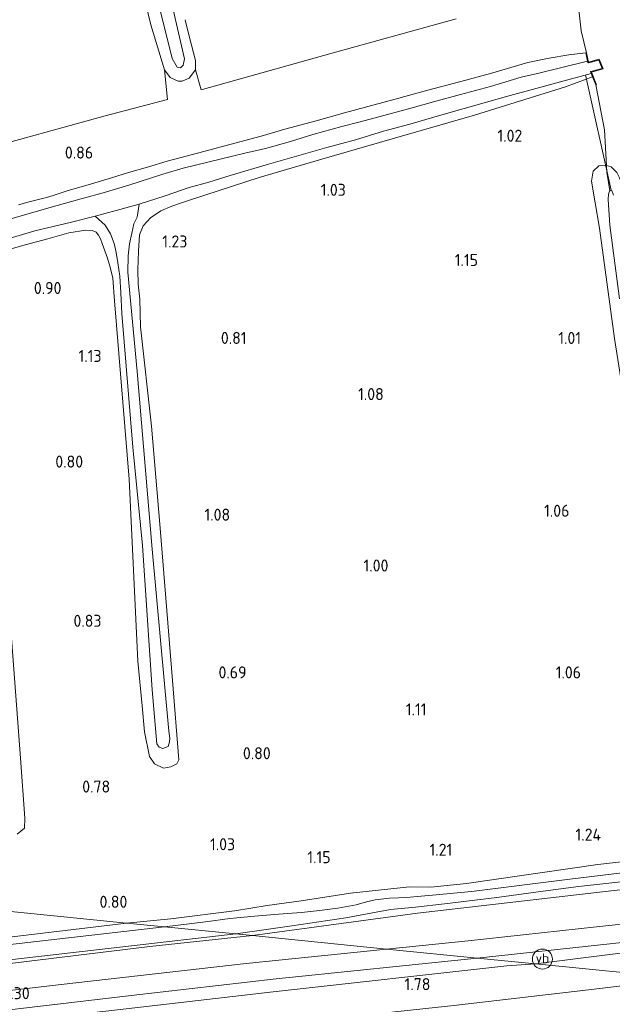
# Model space of a CAD drawing. Extents: x 126429 to 133038, y 413091 to 414846.
# Tile 229 of 256: x 131569 to 131657, y 413301 to 413448. Entities that reach past the tile are written whole.
import ezdxf
from ezdxf.enums import TextEntityAlignment as Align

# ---------------------------------------------------------------- set-up
doc = ezdxf.new("R2010")
doc.units = 0
for name, color, linetype, lineweight in [('B-ME-GR-BOUWLAND_AKKERBOUW-GV', 80, 'Continuous', 13), ('B-ME-GR-GRAS-GV', 60, 'Continuous', 13), ('B-ME-GW-TALUD_TEEN-G', 90, 'Continuous', 18), ('B-ME-IE-TERREINAFSCHEIDING_KUNSTMATIG_HEKWERK-G', 20, 'IE-TERREINAFSCHEIDING-KUNSTMATIG', 18), ('B-ME-IE-TERREINAFSCHEIDING_KUNSTMATIG_MUUR-GV', 90, 'Continuous', 18), ('B-ME-KW-KUNSTWERK_DUIKER-G', 170, 'Continuous', 18), ('B-ME-OG-HOOGTEPUNT-S', 7, 'Continuous', 25), ('B-ME-OG-WATER_SLOOT-G', 120, 'Continuous', 18), ('B-ME-OG-WATER_SLOOT-GV', 120, 'Continuous', 18), ('B-ME-VH-VERHARDING_ASFALT-GV', 252, 'Continuous', 18), ('B-ME-VW-VERKEERSTEKEN_DRAAGCONSTRUCTIE-S', 7, 'Continuous', 25)]:
    doc.layers.add(name, color=color, linetype=linetype, lineweight=lineweight)
doc.styles.add('NLCS-ISO', font='NLCS-ISO.ttf')
doc.styles.add('NLCS-ISO-ANNOTATIVE-T18', font='NLCS-ISO.ttf', dxfattribs={"height": 1.8})
doc.linetypes.add('IE-TERREINAFSCHEIDING-KUNSTMATIG', pattern='A,4,[82,NLCS.SHX,S=0.75,R=90,X=0,Y=0],4,-2', length=10)

# ---------------------------------------------------------------- blocks, each defined once
blk = doc.blocks.new('SAL-HOOGTELABEL-SO')
at = {"color": 0, "linetype": 'ByBlock', "lineweight": -2, "style": 'NLCS-ISO-ANNOTATIVE-T18'}
blk.add_attdef('HOOGTE', text='', height=1.8, dxfattribs=at).set_placement((2.79, 0), align=Align.RIGHT)
blk = doc.blocks.new('SIE-WEG_PAAL_VERKEERSBORD-SO')
at = {"color": 0, "linetype": 'ByBlock', "lineweight": 18}
blk.add_circle((0, 0), 1.5, dxfattribs=at)
at = {"color": 0, "linetype": 'ByBlock', "lineweight": 18, "style": 'NLCS-ISO'}
blk.add_text('vb', height=1.5, dxfattribs=at).set_placement((0, 0.13), align=Align.MIDDLE_CENTER)

msp = doc.modelspace()

# ---------------------------------------------------------------- linework, layer by layer
at = {"layer": 'B-ME-GR-BOUWLAND_AKKERBOUW-GV'}
for points in [[(131566.951, 413501.024, 0.731), (131571.145, 413501.505, 0.704), (131572.543, 413501.536, 0.82), (131573.646, 413501.346, 0.749), (131574.21, 413500.954, 0.794), (131575.048, 413500.002, 0.785), (131575.635, 413499.135, 0.722), (131576.294, 413497.472, 0.717), (131576.845, 413495.58, 0.787), (131577.464, 413492.987, 0.812), (131578.473, 413488.511, 0.799), (131579.727, 413483.789, 0.82), (131581.164, 413478.74, 0.804), (131582.668, 413473.057, 0.833), (131585.737, 413459.309, 0.837), (131586.743, 413454.343, 0.824), (131587.694, 413450.985, 0.812), (131588.483, 413447.721, 0.803), (131590.542, 413440.966, 0.731), (131590.993, 413436.528, 0.993), (131581.636, 413434.135, 0.856), (131562.12, 413428.716, 0.893)], [(131634.1, 413448.612, 1.089), (131615.401, 413443.408, 1.151), (131596.014, 413437.992, 1.001), (131595.149, 413440.964, 0.876), (131595.178, 413442.387, 0.859), (131594.212, 413446.031, 0.872), (131593.631, 413448.488, 0.917)], [(131566.394, 413413.878, 0.418), (131569.71, 413414.829, 0.467), (131573.11, 413415.708, 0.63), (131576.213, 413416.595, 0.567), (131578.755, 413417.005, 0.592), (131579.71, 413416.979, 0.63), (131580.334, 413416.729, 0.73), (131580.642, 413416.291, 0.671), (131580.948, 413415.715, 0.679), (131581.227, 413415.024, 0.716), (131581.985, 413412.816, 0.812), (131582.414, 413411.469, 0.883), (131582.812, 413409.822, 0.857), (131583.029, 413406.473, 0.825), (131585.262, 413379.764, 0.812), (131586.541, 413352.597, 0.765), (131587.17, 413345.874, 0.765), (131587.514, 413341.997, 0.736), (131588.272, 413338.307, 0.656), (131589.031, 413337.242, 0.641), (131590.392, 413336.586, 0.488), (131591.486, 413336.781, 0.588), (131592.35, 413337.231, 0.662), (131592.653, 413337.823, 0.702), (131591.706, 413349.701, 0.927), (131589.891, 413372.458, 0.721), (131588.576, 413387.729, 0.883), (131586.961, 413402.556, 0.786), (131586.859, 413406.705, 0.837), (131586.58, 413408.952, 0.858), (131586.535, 413411.103, 0.829), (131586.661, 413413.858, 0.821), (131586.779, 413416.308, 0.812), (131587.328, 413417.674, 0.849), (131588.409, 413418.858, 0.869), (131589.992, 413419.895, 0.886), (131591.625, 413420.603, 0.949), (131593.376, 413421.21, 0.832), (131596.567, 413422.239, 0.931), (131604.662, 413424.874, 1.014), (131613.687, 413427.541, 0.962), (131624.923, 413430.778, 0.962), (131636.872, 413434.223, 0.864), (131650.466, 413438.432, 0.959), (131654.523, 413439.921, 1.022), (131655.001, 413438.725, 1.061), (131656.297, 413432.029, 1.092), (131656.579, 413426.685, 0.786), (131655.433, 413426.617, 0.841), (131654.593, 413425.837, 0.961), (131654.333, 413424.332, 0.861), (131654.906, 413421.1, 0.847), (131655.55, 413417.302, 0.805), (131657.811, 413400.799, 0.853)], [(131568.515, 413326.721, 0.585), (131569.59, 413327.618, 0.581), (131569.658, 413329.091, 0.602), (131569.016, 413338.055, 0.69), (131567.271, 413361.34, 0.718)], [(131664.578, 413323.2, 1.224), (131655.291, 413322.161, 1.141), (131635.65, 413319.346, 1.07), (131630.344, 413318.786, 1.096), (131627.159, 413318.852, 0.981), (131618.331, 413317.876, 0.745), (131610.953, 413316.726, 0.862), (131605.852, 413316.022, 0.779), (131600.999, 413315.24, 0.759), (131591.491, 413314.05, 0.597), (131584.851, 413313.413, 0.637), (131547.284, 413317.18, 0.751)], [(131547.284, 413317.18, 0.751), (131584.851, 413313.413, 0.637), (131555.188, 413309.878, 0.58)]]:
    msp.add_polyline3d(points, dxfattribs=at)
at = {"layer": 'B-ME-GR-GRAS-GV'}
for points in [[(131589.68, 413450.717, 0.333), (131591.672, 413442.67, 0.459), (131592.406, 413441.385, 0.542), (131592.918, 413441.292, 0.567), (131593.294, 413441.671, 0.687), (131593.524, 413442.645, 0.646), (131590.857, 413454.141, 0.321)], [(131652.291, 413451.323, 1.525), (131652.823, 413446.803, 1.342), (131653.625, 413443.547, 1.267), (131653.527, 413443.525, 0.856), (131652.195, 413443.359, 1.068), (131650.968, 413443.213, 1.047), (131648.015, 413442.739, 0.953), (131644.809, 413442.09, 1.114), (131639.271, 413440.429, 1.089), (131634.809, 413439.245, 1.006), (131629.909, 413437.938, 1.067), (131624.989, 413436.6, 1.12), (131617.436, 413434.583, 1.109), (131613.188, 413433.363, 1.121), (131608.516, 413432.13, 1.073), (131604.956, 413431.089, 1.014), (131600.308, 413429.842, 0.779), (131596.405, 413428.778, 0.685), (131590.91, 413427.313, 0.662), (131588, 413426.433, 0.508), (131585.155, 413425.655, 0.681), (131582.613, 413424.862, 0.617), (131579.137, 413423.815, 0.597), (131576.15, 413422.955, 0.552), (131573.881, 413422.222, 0.57), (131572.89, 413421.913, 0.538), (131571.913, 413421.636, 0.618), (131570.285, 413421.25, 0.497), (131568.699, 413420.806, 0.501)], [(131593.631, 413448.488, 0.917), (131594.212, 413446.031, 0.872), (131595.178, 413442.387, 0.859), (131595.149, 413440.964, 0.876), (131594.208, 413439.761, 0.86), (131593.185, 413439.296, 0.836), (131592.547, 413439.31, 0.799), (131591.368, 413439.85, 0.783), (131590.542, 413440.966, 0.731), (131588.483, 413447.721, 0.803), (131587.694, 413450.985, 0.812)], [(131657.748, 413426.06, 0.904), (131657.282, 413426.497, 0.888), (131656.579, 413426.685, 0.786), (131656.297, 413432.029, 1.092), (131655.001, 413438.725, 1.061), (131655.091, 413438.769, 1.253), (131654.335, 413440.662, 1.241), (131656.084, 413441.135, 1.269), (131655.507, 413442.578, 1.265), (131653.901, 413442.142, 1.274), (131653.625, 413443.547, 1.267), (131652.823, 413446.803, 1.342), (131652.291, 413451.323, 1.525)], [(131562.12, 413428.716, 0.893), (131581.636, 413434.135, 0.856), (131590.993, 413436.528, 0.993), (131590.542, 413440.966, 0.731), (131591.368, 413439.85, 0.783), (131592.547, 413439.31, 0.799), (131593.185, 413439.296, 0.836), (131594.208, 413439.761, 0.86), (131595.149, 413440.964, 0.876), (131596.014, 413437.992, 1.001), (131615.401, 413443.408, 1.151), (131634.1, 413448.612, 1.089)], [(131568.699, 413420.806, 0.501), (131570.285, 413421.25, 0.497), (131571.913, 413421.636, 0.618), (131572.89, 413421.913, 0.538), (131573.881, 413422.222, 0.57), (131576.15, 413422.955, 0.552), (131579.137, 413423.815, 0.597), (131582.613, 413424.862, 0.617), (131585.155, 413425.655, 0.681), (131588, 413426.433, 0.508), (131590.91, 413427.313, 0.662), (131596.405, 413428.778, 0.685), (131600.308, 413429.842, 0.779), (131604.956, 413431.089, 1.014), (131608.516, 413432.13, 1.073), (131613.188, 413433.363, 1.121), (131617.436, 413434.583, 1.109), (131624.989, 413436.6, 1.12), (131629.909, 413437.938, 1.067), (131634.809, 413439.245, 1.006), (131639.271, 413440.429, 1.089), (131644.809, 413442.09, 1.114), (131648.015, 413442.739, 0.953), (131650.968, 413443.213, 1.047), (131652.195, 413443.359, 1.068), (131653.527, 413443.525, 0.856), (131653.774, 413442.269, -0.258), (131646.289, 413440.446, -0.258), (131643.859, 413439.881, -0.258), (131639.232, 413438.518, -0.258), (131634.752, 413437.287, -0.258), (131630.745, 413436.199, -0.258), (131627.554, 413435.314, -0.258), (131623.861, 413434.297, -0.258), (131619.79, 413433.236, -0.258), (131617.022, 413432.536, -0.258), (131612.717, 413431.31, -0.258), (131609.373, 413430.249, -0.258), (131605.613, 413429.23, -0.258), (131602.551, 413428.553, -0.258), (131598.83, 413427.634, -0.258), (131593.319, 413426.279, -0.258), (131590.254, 413425.38, -0.258), (131585.212, 413423.768, -0.258), (131581.361, 413422.591, -0.258), (131578.427, 413421.82, -0.258), (131573.578, 413420.442, -0.258), (131566.013, 413418.282, -0.258)], [(131565.974, 413415.39, -0.258), (131571.131, 413416.92, -0.258), (131576.625, 413418.232, -0.258), (131580.14, 413419.123, -0.258), (131581.671, 413417.779, -0.076), (131582.439, 413416.478, 0.05), (131583.004, 413415.012, 0.098), (131583.302, 413413.666, 0.232), (131583.549, 413412.15, 0.24), (131583.827, 413410.117, 0.342), (131584.017, 413407.658, 0.406), (131584.161, 413404.535, 0.41), (131585.817, 413384.554, 0.406), (131587.255, 413369.845, 0.423), (131588.699, 413348.306, 0.394), (131589.372, 413340.211, 0.386), (131589.71, 413339.733, 0.378), (131590.257, 413339.517, 0.374), (131591.095, 413339.794, 0.362), (131591.265, 413340.509, 0.362), (131591.322, 413341.057, 0.358), (131591.169, 413342.13, 0.362), (131588.695, 413369.308, 0.39), (131586.46, 413395.888, 0.394), (131585.038, 413410.714, 0.337), (131585.074, 413413.174, 0.204), (131585.273, 413414.95, 0.139), (131585.62, 413416.563, 0.074), (131585.934, 413417.946, 0.038), (131586.444, 413418.97, -0.068), (131586.719, 413420.889, -0.258), (131590.626, 413422.169, -0.258), (131594.219, 413423.384, -0.258), (131597.139, 413424.214, -0.258), (131600.336, 413425.173, -0.258), (131606.046, 413426.871, -0.258), (131614.809, 413429.385, -0.258), (131619.061, 413430.537, -0.258), (131623.285, 413431.802, -0.258), (131627.192, 413432.881, -0.258), (131631.957, 413434.264, -0.258), (131641.623, 413436.986, -0.258), (131654.321, 413440.426, -0.258), (131654.523, 413439.921, 1.022), (131650.466, 413438.432, 0.959), (131636.872, 413434.223, 0.864), (131624.923, 413430.778, 0.962), (131613.687, 413427.541, 0.962), (131604.662, 413424.874, 1.014), (131596.567, 413422.239, 0.931), (131593.376, 413421.21, 0.832), (131591.625, 413420.603, 0.949), (131589.992, 413419.895, 0.886), (131588.409, 413418.858, 0.869), (131587.328, 413417.674, 0.849), (131586.779, 413416.308, 0.812), (131586.661, 413413.858, 0.821), (131586.535, 413411.103, 0.829), (131586.58, 413408.952, 0.858), (131586.859, 413406.705, 0.837), (131586.961, 413402.556, 0.786), (131588.576, 413387.729, 0.883), (131589.891, 413372.458, 0.721), (131591.706, 413349.701, 0.927), (131592.653, 413337.823, 0.702), (131592.35, 413337.231, 0.662), (131591.486, 413336.781, 0.588), (131590.392, 413336.586, 0.488), (131589.031, 413337.242, 0.641), (131588.272, 413338.307, 0.656), (131587.514, 413341.997, 0.736), (131587.17, 413345.874, 0.765), (131586.541, 413352.597, 0.765), (131585.262, 413379.764, 0.812), (131583.029, 413406.473, 0.825), (131582.812, 413409.822, 0.857), (131582.414, 413411.469, 0.883), (131581.985, 413412.816, 0.812), (131581.227, 413415.024, 0.716), (131580.948, 413415.715, 0.679), (131580.642, 413416.291, 0.671), (131580.334, 413416.729, 0.73), (131579.71, 413416.979, 0.63), (131578.755, 413417.005, 0.592), (131576.213, 413416.595, 0.567), (131573.11, 413415.708, 0.63), (131569.71, 413414.829, 0.467), (131566.394, 413413.878, 0.418)], [(131657.811, 413400.799, 0.853), (131655.55, 413417.302, 0.805), (131654.906, 413421.1, 0.847), (131654.333, 413424.332, 0.861), (131654.593, 413425.837, 0.961), (131655.433, 413426.617, 0.841), (131656.579, 413426.685, 0.786), (131656.63, 413425.711, 0.747), (131657.086, 413422.896, -0.258), (131657.025, 413422.825, -0.258), (131656.867, 413422.418, -0.258), (131656.846, 413421.603, -0.258), (131657.107, 413417.781, -0.258), (131658.549, 413406.74, -0.258)], [(131657.656, 413422.253, -0.258), (131657.379, 413422.924, -0.258), (131657.271, 413422.981, -0.258), (131657.086, 413422.896, -0.258), (131656.63, 413425.711, 0.747), (131656.579, 413426.685, 0.786), (131657.282, 413426.497, 0.888), (131657.748, 413426.06, 0.904)], [(131567.271, 413361.34, 0.718), (131569.016, 413338.055, 0.69), (131569.658, 413329.091, 0.602), (131569.59, 413327.618, 0.581), (131568.515, 413326.721, 0.585)], [(131666.769, 413321.864, -0.258), (131651.091, 413319.953, -0.258), (131636.398, 413318.112, -0.258), (131630.605, 413317.567, -0.258), (131628.909, 413317.444, -0.258), (131626.708, 413317.256, -0.258), (131625.507, 413317.18, -0.258), (131624.138, 413317.13, -0.258), (131622.03, 413316.876, -0.258), (131620.735, 413316.61, -0.258), (131619.176, 413316.131, -0.258), (131616.436, 413315.63, -0.258), (131613.675, 413315.298, -0.258), (131611.012, 413314.988, -0.258), (131607.563, 413314.739, -0.258), (131603.965, 413314.435, -0.258), (131600.295, 413314.119, -0.258), (131596.633, 413313.579, -0.258), (131590.528, 413312.83, -0.258), (131584.851, 413313.413, 0.637), (131591.491, 413314.05, 0.597), (131600.999, 413315.24, 0.759), (131605.852, 413316.022, 0.779), (131610.953, 413316.726, 0.862), (131618.331, 413317.876, 0.745), (131627.159, 413318.852, 0.981), (131630.344, 413318.786, 1.096), (131635.65, 413319.346, 1.07), (131655.291, 413322.161, 1.141), (131664.578, 413323.2, 1.224)], [(131669.519, 413319.636, 1.338), (131654.69, 413317.951, 1.263), (131628.342, 413314.919, 1.039), (131603.674, 413311.535, 0.905), (131601.186, 413311.783, -0.258), (131609.572, 413312.979, -0.258), (131617.628, 413314.173, -0.258), (131624.306, 413315.448, -0.258), (131628.034, 413315.81, -0.258), (131632.395, 413316.282, -0.258), (131640.19, 413317.217, -0.258), (131647.144, 413318.188, -0.258), (131652.407, 413318.905, -0.258), (131663.775, 413320.113, -0.258)], [(131669.045, 413314.349, 2.06), (131655.094, 413312.855, 1.626), (131635.922, 413310.738, 1.379), (131623.703, 413309.536, 1.306), (131603.674, 413311.535, 0.905), (131628.342, 413314.919, 1.039), (131654.69, 413317.951, 1.263), (131669.519, 413319.636, 1.338)], [(131468.339, 413300.309, 0.724), (131485.7, 413302.176, 0.778), (131488.713, 413302.412, 0.734), (131497.039, 413303.671, 0.907), (131503.814, 413304.329, 0.725), (131524.26, 413306.42, 0.714), (131555.188, 413309.878, 0.58), (131584.851, 413313.413, 0.637), (131590.528, 413312.83, -0.258), (131554.426, 413308.695, -0.258), (131518.984, 413304.739, -0.258), (131496.825, 413302.207, -0.258), (131490.434, 413301.319, -0.258), (131462.825, 413298.482, -0.258)], [(131495.002, 413300.221, -0.258), (131518.931, 413302.767, -0.258), (131541.168, 413305.11, -0.258), (131563.406, 413307.454, -0.258), (131601.186, 413311.783, -0.258), (131603.674, 413311.535, 0.905), (131588.314, 413309.897, 0.761), (131562.466, 413306.761, 0.734), (131547.923, 413305.016, 1.032), (131535.207, 413303.91, 0.942), (131519.488, 413301.965, 0.717), (131496.873, 413299.632, 0.868)], [(131496.873, 413299.632, 0.868), (131519.488, 413301.965, 0.717), (131535.207, 413303.91, 0.942), (131547.923, 413305.016, 1.032), (131562.466, 413306.761, 0.734), (131588.314, 413309.897, 0.761), (131603.674, 413311.535, 0.905), (131623.703, 413309.536, 1.306), (131602.733, 413307.381, 1.336), (131575.092, 413304.221, 1.27), (131541.236, 413300.297, 1.248)], [(131370.188, 413281.566, 1.285), (131393.477, 413283.21, 1.266), (131416.767, 413284.853, 1.246), (131440.678, 413287.262, 1.262), (131464.588, 413289.672, 1.278), (131489.165, 413292.129, 1.301), (131513.741, 413294.587, 1.324), (131538.828, 413297.322, 1.333), (131563.916, 413300.058, 1.342), (131585.562, 413302.571, 1.375), (131607.208, 413305.084, 1.408), (131637.283, 413308.181, 1.407), (131645.977, 413307.314, 1.695), (131641.702, 413307, 1.866), (131606.751, 413303.138, 1.614), (131582.21, 413300.285, 1.504), (131552.551, 413296.95, 1.494), (131516.163, 413293.063, 1.494), (131486.244, 413289.916, 1.494), (131453.943, 413286.677, 1.494), (131418.63, 413283.569, 1.494), (131379.955, 413280.557, 1.494), (131359.166, 413279.204, 1.488)], [(131359.166, 413279.204, 1.488), (131379.955, 413280.557, 1.494), (131418.63, 413283.569, 1.494), (131453.943, 413286.677, 1.494), (131486.244, 413289.916, 1.494), (131516.163, 413293.063, 1.494), (131552.551, 413296.95, 1.494), (131582.21, 413300.285, 1.504), (131606.751, 413303.138, 1.614), (131641.702, 413307, 1.866), (131645.977, 413307.314, 1.695), (131668.042, 413305.112, 2.449), (131653.889, 413303.425, 2.422), (131633.764, 413301.113, 2.174), (131610.083, 413298.526, 2.103), (131585.061, 413295.133, 2.007), (131555.669, 413291.76, 1.876), (131528.106, 413288.674, 1.986), (131499.848, 413286.532, 1.879), (131475.561, 413284.592, 1.726), (131451.108, 413282.218, 1.776), (131424.707, 413279.813, 1.703), (131394.466, 413276.774, 1.79), (131362.099, 413274.42, 1.841)], [(131633.764, 413301.113, 2.174), (131653.889, 413303.425, 2.422), (131668.042, 413305.112, 2.449), (131667.44, 413301.02, 3.807)]]:
    msp.add_polyline3d(points, dxfattribs=at)
for points in [[(131668.588, 413310.135, 2.08), (131645.977, 413307.314, 1.695), (131637.283, 413308.181, 1.407), (131664.486, 413311.087, 1.889), (131668.791, 413311.738, 2.178)], [(131668.588, 413310.135, 2.08), (131668.042, 413305.112, 2.449), (131645.977, 413307.314, 1.695)]]:
    msp.add_polyline3d(points, close=True, dxfattribs=at)
at = {"layer": 'B-ME-GW-TALUD_TEEN-G'}
msp.add_polyline3d([(131668.042, 413305.112, 2.449), (131653.889, 413303.425, 2.422), (131633.764, 413301.113, 2.174), (131610.083, 413298.526, 2.103), (131585.061, 413295.133, 2.007), (131555.669, 413291.76, 1.876), (131528.106, 413288.674, 1.986), (131499.848, 413286.532, 1.879), (131475.561, 413284.592, 1.726), (131451.108, 413282.218, 1.776), (131424.707, 413279.813, 1.703), (131394.466, 413276.774, 1.79), (131362.099, 413274.42, 1.841), (131328.6, 413272.349, 1.871), (131297.527, 413270.053, 2.014)], dxfattribs=at)
at = {"layer": 'B-ME-IE-TERREINAFSCHEIDING_KUNSTMATIG_HEKWERK-G'}
for points in [[(131653.625, 413443.547, 1.267), (131652.823, 413446.803, 1.342)], [(131656.297, 413432.029, 1.092), (131656.579, 413426.685, 0.786), (131656.63, 413425.711, 0.747), (131657.086, 413422.896, -0.258)], [(131645.977, 413307.314, 1.695), (131668.588, 413310.135, 2.08)], [(131298.25, 413275.447, 1.534), (131318.314, 413276.649, 1.508), (131338.378, 413277.852, 1.482), (131359.166, 413279.204, 1.488), (131379.955, 413280.557, 1.494), (131418.63, 413283.569, 1.494), (131453.943, 413286.677, 1.494), (131486.244, 413289.916, 1.494), (131516.163, 413293.063, 1.494), (131552.551, 413296.95, 1.494), (131582.21, 413300.285, 1.504), (131606.751, 413303.138, 1.614), (131641.702, 413307, 1.866), (131645.977, 413307.314, 1.695)]]:
    msp.add_polyline3d(points, dxfattribs=at)
at = {"layer": 'B-ME-IE-TERREINAFSCHEIDING_KUNSTMATIG_MUUR-GV'}
msp.add_polyline3d([(131653.625, 413443.547, 1.267), (131653.901, 413442.142, 1.274), (131655.507, 413442.578, 1.265), (131656.084, 413441.135, 1.269), (131654.335, 413440.662, 1.241), (131655.091, 413438.769, 1.253), (131655.001, 413438.725, 1.061), (131654.523, 413439.921, 1.022), (131654.321, 413440.426, -0.258), (131654.2, 413440.73, -0.258), (131654.258, 413440.746, -0.258), (131655.949, 413441.203, -0.258), (131655.447, 413442.458, -0.258), (131653.878, 413442.032, -0.258), (131653.824, 413442.017, -0.258), (131653.774, 413442.269, -0.258), (131653.527, 413443.525, 0.856)], close=True, dxfattribs=at)
at = {"layer": 'B-ME-KW-KUNSTWERK_DUIKER-G'}
msp.add_polyline3d([(131657.271, 413422.981, -0.258), (131653.434, 413440.261, -0.258)], dxfattribs=at)
at = {"layer": 'B-ME-OG-WATER_SLOOT-G'}
for points in [[(131587.694, 413450.985, 0.812), (131588.483, 413447.721, 0.803), (131590.542, 413440.966, 0.731), (131591.368, 413439.85, 0.783), (131592.547, 413439.31, 0.799), (131593.185, 413439.296, 0.836), (131594.208, 413439.761, 0.86), (131595.149, 413440.964, 0.876), (131595.178, 413442.387, 0.859), (131594.212, 413446.031, 0.872), (131593.631, 413448.488, 0.917)], [(131653.527, 413443.525, 0.856), (131652.195, 413443.359, 1.068), (131650.968, 413443.213, 1.047), (131648.015, 413442.739, 0.953), (131644.809, 413442.09, 1.114), (131639.271, 413440.429, 1.089), (131634.809, 413439.245, 1.006), (131629.909, 413437.938, 1.067), (131624.989, 413436.6, 1.12), (131617.436, 413434.583, 1.109), (131613.188, 413433.363, 1.121), (131608.516, 413432.13, 1.073), (131604.956, 413431.089, 1.014), (131600.308, 413429.842, 0.779), (131596.405, 413428.778, 0.685), (131590.91, 413427.313, 0.662), (131588, 413426.433, 0.508), (131585.155, 413425.655, 0.681), (131582.613, 413424.862, 0.617), (131579.137, 413423.815, 0.597), (131576.15, 413422.955, 0.552), (131573.881, 413422.222, 0.57), (131572.89, 413421.913, 0.538), (131571.913, 413421.636, 0.618), (131570.285, 413421.25, 0.497), (131568.699, 413420.806, 0.501)], [(131566.394, 413413.878, 0.418), (131569.71, 413414.829, 0.467), (131573.11, 413415.708, 0.63), (131576.213, 413416.595, 0.567), (131578.755, 413417.005, 0.592), (131579.71, 413416.979, 0.63), (131580.334, 413416.729, 0.73), (131580.642, 413416.291, 0.671), (131580.948, 413415.715, 0.679), (131581.227, 413415.024, 0.716), (131581.985, 413412.816, 0.812), (131582.414, 413411.469, 0.883), (131582.812, 413409.822, 0.857), (131583.029, 413406.473, 0.825), (131585.262, 413379.764, 0.812), (131586.541, 413352.597, 0.765), (131587.17, 413345.874, 0.765), (131587.514, 413341.997, 0.736), (131588.272, 413338.307, 0.656), (131589.031, 413337.242, 0.641), (131590.392, 413336.586, 0.488), (131591.486, 413336.781, 0.588), (131592.35, 413337.231, 0.662), (131592.653, 413337.823, 0.702), (131591.706, 413349.701, 0.927), (131589.891, 413372.458, 0.721), (131588.576, 413387.729, 0.883), (131586.961, 413402.556, 0.786), (131586.859, 413406.705, 0.837), (131586.58, 413408.952, 0.858), (131586.535, 413411.103, 0.829), (131586.661, 413413.858, 0.821), (131586.779, 413416.308, 0.812), (131587.328, 413417.674, 0.849), (131588.409, 413418.858, 0.869), (131589.992, 413419.895, 0.886), (131591.625, 413420.603, 0.949), (131593.376, 413421.21, 0.832), (131596.567, 413422.239, 0.931), (131604.662, 413424.874, 1.014), (131613.687, 413427.541, 0.962), (131624.923, 413430.778, 0.962), (131636.872, 413434.223, 0.864), (131650.466, 413438.432, 0.959), (131654.523, 413439.921, 1.022)], [(131656.579, 413426.685, 0.786), (131655.433, 413426.617, 0.841), (131654.593, 413425.837, 0.961), (131654.333, 413424.332, 0.861), (131654.906, 413421.1, 0.847), (131655.55, 413417.302, 0.805), (131657.811, 413400.799, 0.853), (131659.524, 413389.821, 0.916), (131661.008, 413381.805, 0.858), (131663.507, 413364.98, 0.893), (131666.648, 413343.844, 1.036), (131669.339, 413326.349, 1.087), (131669.281, 413324.857, 1.099), (131668.566, 413323.985, 1.174), (131666.624, 413323.507, 1.182), (131664.578, 413323.2, 1.224), (131655.291, 413322.161, 1.141), (131635.65, 413319.346, 1.07), (131630.344, 413318.786, 1.096), (131627.159, 413318.852, 0.981)], [(131671.809, 413339.813, 1.038), (131669.688, 413352.165, 1.169), (131665.766, 413378.084, 1.177), (131662.451, 413400.289, 1.172), (131659.466, 413421.79, 0.986), (131659.18, 413422.715, 1.025), (131658.868, 413423.9, 1.042), (131658.555, 413424.86, 0.929), (131658.116, 413425.655, 0.904), (131657.748, 413426.06, 0.904), (131657.282, 413426.497, 0.888), (131656.579, 413426.685, 0.786)], [(131568.515, 413326.721, 0.585), (131569.59, 413327.618, 0.581), (131569.658, 413329.091, 0.602), (131569.016, 413338.055, 0.69), (131567.271, 413361.34, 0.718)], [(131669.519, 413319.636, 1.338), (131654.69, 413317.951, 1.263), (131628.342, 413314.919, 1.039), (131603.674, 413311.535, 0.905)], [(131627.159, 413318.852, 0.981), (131618.331, 413317.876, 0.745), (131610.953, 413316.726, 0.862), (131605.852, 413316.022, 0.779), (131600.999, 413315.24, 0.759), (131591.491, 413314.05, 0.597), (131584.851, 413313.413, 0.637)], [(131497.039, 413303.671, 0.907), (131503.814, 413304.329, 0.725), (131524.26, 413306.42, 0.714), (131555.188, 413309.878, 0.58), (131584.851, 413313.413, 0.637)], [(131603.674, 413311.535, 0.905), (131588.314, 413309.897, 0.761), (131562.466, 413306.761, 0.734), (131547.923, 413305.016, 1.032), (131535.207, 413303.91, 0.942), (131519.488, 413301.965, 0.717), (131496.873, 413299.632, 0.868), (131494.874, 413299.408, 0.82), (131493.265, 413299.319, 0.78), (131490.575, 413298.939, 0.767), (131485.261, 413298.362, 0.739), (131460.516, 413295.886, 0.87), (131433.024, 413293.153, 0.915), (131431.852, 413293.256, 0.879), (131431.126, 413293.682, 0.848), (131430.634, 413294.649, 0.845), (131430.68, 413295.651, 0.772), (131431.239, 413296.49, 0.805), (131448.706, 413298.19, 0.664), (131468.339, 413300.309, 0.724), (131485.7, 413302.176, 0.778), (131488.713, 413302.412, 0.734), (131497.039, 413303.671, 0.907)]]:
    msp.add_polyline3d(points, dxfattribs=at)
at = {"layer": 'B-ME-OG-WATER_SLOOT-GV'}
for points in [[(131590.857, 413454.141, 0.321), (131593.524, 413442.645, 0.646), (131593.294, 413441.671, 0.687), (131592.918, 413441.292, 0.567), (131592.406, 413441.385, 0.542), (131591.672, 413442.67, 0.459), (131589.68, 413450.717, 0.333)], [(131566.013, 413418.282, -0.258), (131573.578, 413420.442, -0.258), (131578.427, 413421.82, -0.258), (131581.361, 413422.591, -0.258), (131585.212, 413423.768, -0.258), (131590.254, 413425.38, -0.258), (131593.319, 413426.279, -0.258), (131598.83, 413427.634, -0.258), (131602.551, 413428.553, -0.258), (131605.613, 413429.23, -0.258), (131609.373, 413430.249, -0.258), (131612.717, 413431.31, -0.258), (131617.022, 413432.536, -0.258), (131619.79, 413433.236, -0.258), (131623.861, 413434.297, -0.258), (131627.554, 413435.314, -0.258), (131630.745, 413436.199, -0.258), (131634.752, 413437.287, -0.258), (131639.232, 413438.518, -0.258), (131643.859, 413439.881, -0.258), (131646.289, 413440.446, -0.258), (131653.774, 413442.269, -0.258), (131653.824, 413442.017, -0.258), (131653.878, 413442.032, -0.258), (131655.447, 413442.458, -0.258), (131655.949, 413441.203, -0.258), (131654.258, 413440.746, -0.258), (131654.2, 413440.73, -0.258), (131654.321, 413440.426, -0.258), (131641.623, 413436.986, -0.258), (131631.957, 413434.264, -0.258), (131627.192, 413432.881, -0.258), (131623.285, 413431.802, -0.258), (131619.061, 413430.537, -0.258), (131614.809, 413429.385, -0.258), (131606.046, 413426.871, -0.258), (131600.336, 413425.173, -0.258), (131597.139, 413424.214, -0.258), (131594.219, 413423.384, -0.258), (131590.626, 413422.169, -0.258), (131586.719, 413420.889, -0.258), (131583.296, 413419.951, -0.258), (131580.14, 413419.123, -0.258), (131576.625, 413418.232, -0.258), (131571.131, 413416.92, -0.258), (131565.974, 413415.39, -0.258)], [(131658.549, 413406.74, -0.258), (131657.107, 413417.781, -0.258), (131656.846, 413421.603, -0.258), (131656.867, 413422.418, -0.258), (131657.025, 413422.825, -0.258), (131657.086, 413422.896, -0.258), (131657.271, 413422.981, -0.258), (131657.379, 413422.924, -0.258), (131657.656, 413422.253, -0.258)], [(131663.775, 413320.113, -0.258), (131652.407, 413318.905, -0.258), (131647.144, 413318.188, -0.258), (131640.19, 413317.217, -0.258), (131632.395, 413316.282, -0.258), (131628.034, 413315.81, -0.258), (131624.306, 413315.448, -0.258), (131617.628, 413314.173, -0.258), (131609.572, 413312.979, -0.258), (131601.186, 413311.783, -0.258), (131590.528, 413312.83, -0.258), (131596.633, 413313.579, -0.258), (131600.295, 413314.119, -0.258), (131603.965, 413314.435, -0.258), (131607.563, 413314.739, -0.258), (131611.012, 413314.988, -0.258), (131613.675, 413315.298, -0.258), (131616.436, 413315.63, -0.258), (131619.176, 413316.131, -0.258), (131620.735, 413316.61, -0.258), (131622.03, 413316.876, -0.258), (131624.138, 413317.13, -0.258), (131625.507, 413317.18, -0.258), (131626.708, 413317.256, -0.258), (131628.909, 413317.444, -0.258), (131630.605, 413317.567, -0.258), (131636.398, 413318.112, -0.258), (131651.091, 413319.953, -0.258), (131666.769, 413321.864, -0.258)]]:
    msp.add_polyline3d(points, dxfattribs=at)
for points in [[(131591.095, 413339.794, 0.362), (131590.257, 413339.517, 0.374), (131589.71, 413339.733, 0.378), (131589.372, 413340.211, 0.386), (131588.699, 413348.306, 0.394), (131587.255, 413369.845, 0.423), (131585.817, 413384.554, 0.406), (131584.161, 413404.535, 0.41), (131584.017, 413407.658, 0.406), (131583.827, 413410.117, 0.342), (131583.549, 413412.15, 0.24), (131583.302, 413413.666, 0.232), (131583.004, 413415.012, 0.098), (131582.439, 413416.478, 0.05), (131581.671, 413417.779, -0.076), (131580.14, 413419.123, -0.258), (131583.296, 413419.951, -0.258), (131586.719, 413420.889, -0.258), (131586.444, 413418.97, -0.068), (131585.934, 413417.946, 0.038), (131585.62, 413416.563, 0.074), (131585.273, 413414.95, 0.139), (131585.074, 413413.174, 0.204), (131585.038, 413410.714, 0.337), (131586.46, 413395.888, 0.394), (131588.695, 413369.308, 0.39), (131591.169, 413342.13, 0.362), (131591.322, 413341.057, 0.358), (131591.265, 413340.509, 0.362)], [(131471.073, 413297.675, -0.258), (131433.128, 413293.817, -0.258), (131432.338, 413293.877, -0.258), (131431.995, 413294.21, -0.258), (131431.943, 413295.01, -0.258), (131432.163, 413295.257, -0.258), (131433.103, 413295.476, -0.258), (131462.825, 413298.482, -0.258), (131490.434, 413301.319, -0.258), (131496.825, 413302.207, -0.258), (131518.984, 413304.739, -0.258), (131554.426, 413308.695, -0.258), (131590.528, 413312.83, -0.258), (131601.186, 413311.783, -0.258), (131563.406, 413307.454, -0.258), (131541.168, 413305.11, -0.258), (131518.931, 413302.767, -0.258), (131495.002, 413300.221, -0.258)]]:
    msp.add_polyline3d(points, close=True, dxfattribs=at)
at = {"layer": 'B-ME-VH-VERHARDING_ASFALT-GV'}
msp.add_polyline3d([(131664.486, 413311.087, 1.889), (131637.283, 413308.181, 1.407), (131623.703, 413309.536, 1.306), (131635.922, 413310.738, 1.379), (131655.094, 413312.855, 1.626), (131669.045, 413314.349, 2.06), (131668.791, 413311.738, 2.178)], close=True, dxfattribs=at)
msp.add_polyline3d([(131358.196, 413283.436, 1.214), (131394.019, 413285.82, 1.218), (131430.741, 413288.836, 1.226), (131450.804, 413290.864, 1.238), (131470.868, 413292.893, 1.25), (131507.973, 413296.732, 1.252), (131541.236, 413300.297, 1.248), (131575.092, 413304.221, 1.27), (131602.733, 413307.381, 1.336), (131623.703, 413309.536, 1.306), (131637.283, 413308.181, 1.407), (131607.208, 413305.084, 1.408), (131585.562, 413302.571, 1.375), (131563.916, 413300.058, 1.342), (131538.828, 413297.322, 1.333), (131513.741, 413294.587, 1.324), (131489.165, 413292.129, 1.301), (131464.588, 413289.672, 1.278), (131440.678, 413287.262, 1.262), (131416.767, 413284.853, 1.246), (131393.477, 413283.21, 1.266), (131370.188, 413281.566, 1.285)], dxfattribs=at)

# ---------------------------------------------------------------- block references
at = {"layer": 'B-ME-OG-HOOGTEPUNT-S'}
for p, values in [((131641.222, 413430.241, 1.023), {'HOOGTE': '1.02'}), ((131577.068, 413427.717, 0.856), {'HOOGTE': '0.86'}), ((131614.837, 413422.148, 1.03), {'HOOGTE': '1.03'}), ((131591.156, 413414.424, 1.225), {'HOOGTE': '1.23'}), ((131634.597, 413411.654, 1.152), {'HOOGTE': '1.15'}), ((131572.332, 413407.469, 0.904), {'HOOGTE': '0.90'}), ((131600, 413399.999, 0.808), {'HOOGTE': '0.81'}), ((131650, 413399.999, 1.006), {'HOOGTE': '1.01'}), ((131578.326, 413397.307, 1.125), {'HOOGTE': '1.13'}), ((131620.513, 413391.609, 1.08), {'HOOGTE': '1.08'}), ((131575.573, 413381.509, 0.802), {'HOOGTE': '0.80'}), ((131597.551, 413373.576, 1.075), {'HOOGTE': '1.08'}), ((131648.264, 413374.167, 1.061), {'HOOGTE': '1.06'}), ((131621.206, 413365.976, 1.004), {'HOOGTE': '1.00'}), ((131578.317, 413357.71, 0.828), {'HOOGTE': '0.83'}), ((131599.999, 413349.999, 0.694), {'HOOGTE': '0.69'}), ((131650, 413349.998, 1.059), {'HOOGTE': '1.06'}), ((131626.896, 413344.467, 1.106), {'HOOGTE': '1.11'}), ((131603.611, 413337.905, 0.802), {'HOOGTE': '0.80'}), ((131579.619, 413332.919, 0.777), {'HOOGTE': '0.78'}), ((131653, 413325.736, 1.236), {'HOOGTE': '1.24'}), ((131598.288, 413324.301, 1.025), {'HOOGTE': '1.03'}), ((131630.745, 413323.479, 1.206), {'HOOGTE': '1.21'}), ((131612.567, 413322.366, 1.15), {'HOOGTE': '1.15'}), ((131582.18, 413315.697, 0.802), {'HOOGTE': '0.80'}), ((131627.4839, 413303.3792, 1.775), {'HOOGTE': '1.78'}), ((131567.584, 413302.028, 1.296), {'HOOGTE': '1.30'})]:
    msp.add_blockref('SAL-HOOGTELABEL-SO', p, dxfattribs=at).add_auto_attribs(values)
at = {"layer": 'B-ME-VW-VERKEERSTEKEN_DRAAGCONSTRUCTIE-S'}
msp.add_blockref('SIE-WEG_PAAL_VERKEERSBORD-SO', (131647.011, 413308.031, 1.834), dxfattribs=at)

doc.saveas('drawing.dxf')
